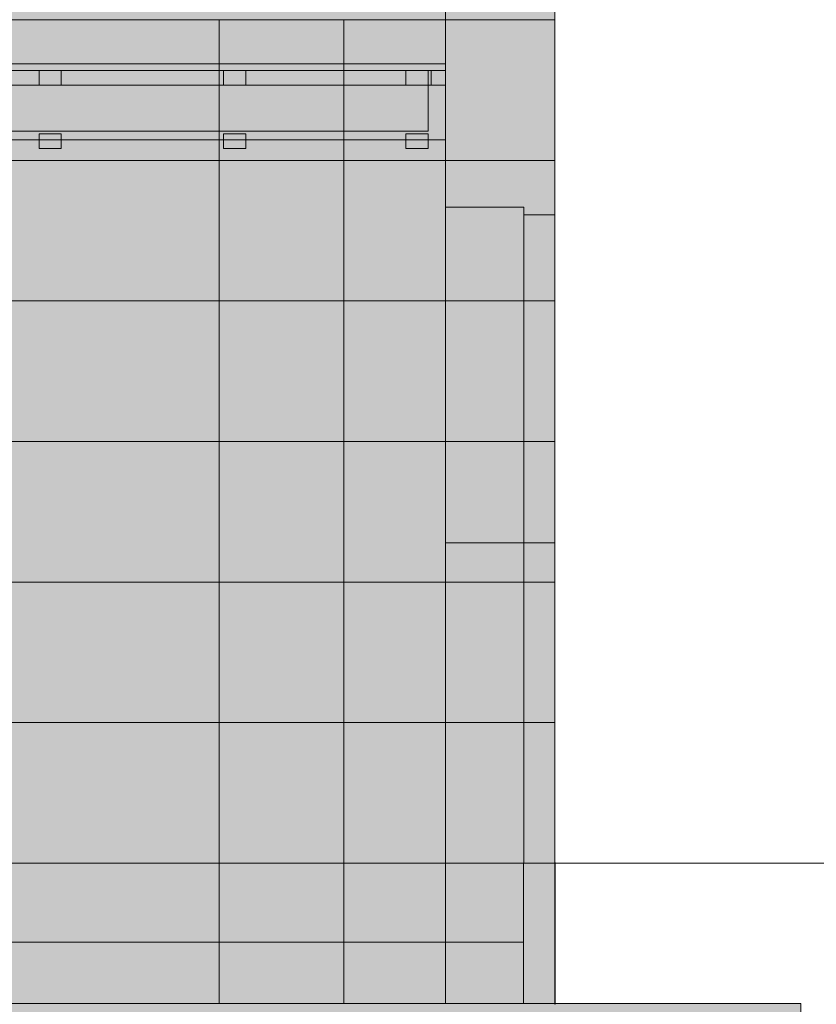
# Model space of a CAD drawing. Header units: millimetres. Extents: x -2175 to 13748, y -4805 to 8231.
# Tile 13 of 16: x 8150 to 10740, y -459 to 2744. Entities that reach past the tile are written whole.
import ezdxf

# ---------------------------------------------------------------- set-up
doc = ezdxf.new("R2010")
doc.units = ezdxf.units.MM
doc.linetypes.add('DASHED', pattern=[1.524, 1.27, -0.254])
for name, color, linetype in [('FILL-BELOW', 7, 'Continuous'), ('FILL-EPS', 7, 'Continuous'), ('FILL-LIGHT', 7, 'Continuous'), ('FILL-TIMBER', 7, 'Continuous'), ('LINE-C_2E8C94', 7, 'Continuous'), ('LINE-C_337880', 7, 'Continuous'), ('LINE-INK', 7, 'Continuous'), ('LINE-STEEL-DASH', 7, 'DASHED'), ('LINE-STEEL_GREY', 7, 'Continuous'), ('LINE-TIMBER_DK', 7, 'Continuous')]:
    doc.layers.add(name, color=color, linetype=linetype)

msp = doc.modelspace()

# ---------------------------------------------------------------- hatches: boundary and pattern name
at = {"layer": 'FILL-BELOW', "true_color": 0x8c8c91}
h = msp.add_hatch(color=252, dxfattribs=at)
h.dxf.hatch_style = 1
h.paths.add_polyline_path([(355.6, 2578), (355.6, 2600), (2755.6, 2600), (5155.6, 2600), (7555.6, 2600), (9534.4, 2600), (9534.4, 2578), (7555.6, 2578), (5155.6, 2578), (2755.6, 2578), (355.6, 2578)])
h = msp.add_hatch(color=252, dxfattribs=at)
h.dxf.hatch_style = 1
h.paths.add_polyline_path([(355.6, 2600), (1555.6, 2600), (2755.6, 2600), (5155.6, 2600), (7555.6, 2600), (8755.6, 2600), (9534.4, 2600), (9534.4, 2578), (7555.6, 2578), (5155.6, 2578), (2755.6, 2578), (1555.6, 2578), (355.6, 2578)])
h = msp.add_hatch(color=252, dxfattribs=at)
h.dxf.hatch_style = 1
h.paths.add_polyline_path([(355.6, 2600), (1555.6, 2600), (3955.6, 2600), (6355.6, 2600), (7555.6, 2600), (8755.6, 2600), (9534.4, 2600), (9534.4, 2578), (8755.6, 2578), (6355.6, 2578), (3955.6, 2578), (1555.6, 2578), (355.6, 2578)])
h = msp.add_hatch(color=252, dxfattribs=at)
h.dxf.hatch_style = 1
h.paths.add_polyline_path([(355.6, 2600), (1555.6, 2600), (2755.6, 2600), (5155.6, 2600), (7555.6, 2600), (8755.6, 2600), (9534.4, 2600), (9534.4, 2578), (7555.6, 2578), (5155.6, 2578), (2755.6, 2578), (1555.6, 2578), (355.6, 2578)])
h = msp.add_hatch(color=252, dxfattribs=at)
h.dxf.hatch_style = 1
h.paths.add_polyline_path([(355.6, 2600), (1555.6, 2600), (3955.6, 2600), (6355.6, 2600), (7555.6, 2600), (8755.6, 2600), (9534.4, 2600), (9534.4, 2578), (8755.6, 2578), (6355.6, 2578), (3955.6, 2578), (1555.6, 2578), (355.6, 2578)])
h = msp.add_hatch(color=252, dxfattribs=at)
h.dxf.hatch_style = 1
h.paths.add_polyline_path([(355.6, 2600), (1555.6, 2600), (2755.6, 2600), (5155.6, 2600), (7555.6, 2600), (8755.6, 2600), (9534.4, 2600), (9534.4, 2578), (7555.6, 2578), (5155.6, 2578), (2755.6, 2578), (1555.6, 2578), (355.6, 2578)])
h = msp.add_hatch(color=252, dxfattribs=at)
h.dxf.hatch_style = 1
h.paths.add_polyline_path([(355.6, 2600), (1555.6, 2600), (3955.6, 2600), (6355.6, 2600), (7555.6, 2600), (8755.6, 2600), (9534.4, 2600), (9534.4, 2578), (8755.6, 2578), (6355.6, 2578), (3955.6, 2578), (1555.6, 2578), (355.6, 2578)])
h = msp.add_hatch(color=252, dxfattribs=at)
h.dxf.hatch_style = 1
h.paths.add_polyline_path([(355.6, 2600), (1555.6, 2600), (2755.6, 2600), (5155.6, 2600), (7555.6, 2600), (8755.6, 2600), (9534.4, 2600), (9534.4, 2578), (7555.6, 2578), (5155.6, 2578), (2755.6, 2578), (1555.6, 2578), (355.6, 2578)])
h = msp.add_hatch(color=252, dxfattribs=at)
h.dxf.hatch_style = 1
h.paths.add_polyline_path([(355.6, 2600), (1555.6, 2600), (3955.6, 2600), (6355.6, 2600), (7555.6, 2600), (8755.6, 2600), (9534.4, 2600), (9534.4, 2578), (8755.6, 2578), (6355.6, 2578), (3955.6, 2578), (1555.6, 2578), (355.6, 2578)])
h = msp.add_hatch(color=252, dxfattribs=at)
h.dxf.hatch_style = 1
h.paths.add_polyline_path([(355.6, 2600), (1555.6, 2600), (2755.6, 2600), (5155.6, 2600), (7555.6, 2600), (8755.6, 2600), (9534.4, 2600), (9534.4, 2578), (7555.6, 2578), (5155.6, 2578), (2755.6, 2578), (1555.6, 2578), (355.6, 2578)])
h = msp.add_hatch(color=252, dxfattribs=at)
h.dxf.hatch_style = 1
h.paths.add_polyline_path([(355.6, 2600), (7555.6, 2600), (9534.4, 2600), (9534.4, 2578), (355.6, 2578)])
h = msp.add_hatch(color=252, dxfattribs=at)
h.dxf.hatch_style = 1
h.paths.add_polyline_path([(5115.5, 2600), (6355.6, 2600), (7555.6, 2600), (8755.6, 2600), (9534.4, 2600), (9534.4, 2578), (8755.6, 2578), (6355.6, 2578), (5155.6, 2578), (5115.5, 2578)])
at = {"layer": 'FILL-EPS', "true_color": 0xccffff}
h = msp.add_hatch(color=7, dxfattribs=at)
h.dxf.hatch_style = 1
h.paths.add_polyline_path([(355.8, 2743.2), (355.8, 5288.2), (4556.6, 8229.6), (5333.4, 8229.6), (9534.1, 5288.2), (9534.1, 2743.2)])
h.paths.add_polyline_path([(5269.5, 3632.6), (5970, 3632.6), (5970, 4699.9), (5269.5, 4699.9)], flags=0)
h = msp.add_hatch(color=7, dxfattribs=at)
h.dxf.hatch_style = 1
h.paths.add_polyline_path([(355.8, 2743.2), (355.8, 5029.2), (365.8, 5029.2), (365.8, 5295.2), (4556.6, 8229.6), (5333.4, 8229.6), (5388.4, 8191.1), (5428.5, 8163), (5429.3, 8162.5), (9487.8, 5320.7), (9524.2, 5295.2), (9524.2, 5029.2), (9534.1, 5029.2), (9534.1, 2743.2)])
h.paths.add_polyline_path([(5244.5, 3632.6), (5995, 3632.6), (5995, 4724.9), (5993.4, 4724.8), (5993.4, 4724.9), (5244.5, 4724.9)], flags=0)
h = msp.add_hatch(color=7, dxfattribs=at)
h.dxf.hatch_style = 1
h.paths.add_polyline_path([(355.8, 2743.2), (355.8, 5029.2), (355.8, 5288.2), (365.8, 5295.2), (4460.5, 8162.3), (4460.7, 8162.5), (4460.7, 8162.5), (4462, 8163.4), (4462, 8163.4), (4556.6, 8229.6), (5333.4, 8229.6), (9524.2, 5295.2), (9534.1, 5288.2), (9534.1, 2743.2)])
h.paths.add_polyline_path([(4907.5, 3632.6), (5658, 3632.6), (5658, 4724.9), (4907.5, 4724.9)], flags=0)
h = msp.add_hatch(color=7, dxfattribs=at)
h.dxf.hatch_style = 1
h.paths.add_polyline_path([(355.8, 2743.2), (355.8, 5288.2), (4556.6, 8229.6), (5333.4, 8229.6), (9534.1, 5288.2), (9534.1, 2743.2)])
h.paths.add_polyline_path([(4932.5, 3632.6), (5633, 3632.6), (5633, 4699.9), (4932.5, 4699.9)], flags=0)
h = msp.add_hatch(color=7, dxfattribs=at)
h.dxf.hatch_style = 1
h.paths.add_polyline_path([(9534.1, 2743.2), (9534.1, 5288.2), (9890, 5039), (9890, 2743.2)])
h = msp.add_hatch(color=7, dxfattribs=at)
h.dxf.hatch_style = 1
h.paths.add_polyline_path([(9534.1, 2743.2), (9534.1, 5029.2), (9534.1, 5288.2), (9712.9, 5163), (9890, 5039), (9890, 5029.2), (9890.1, 5029.5), (9890, 5029.2), (9890, 5029.2), (9890, 2743.2)])
h = msp.add_hatch(color=7, dxfattribs=at)
h.dxf.hatch_style = 1
h.paths.add_polyline_path([(9534.1, 2743.2), (9534.1, 5288.2), (9890, 5039), (9890, 2743.2)])
h = msp.add_hatch(color=7, dxfattribs=at)
h.dxf.hatch_style = 1
h.paths.add_polyline_path([(9534.4, 5029.2), (9890, 5029.2), (9890, 2743.2), (9534.4, 2743.2), (9534.1, 2743.2), (9534.1, 4214.1), (9534.1, 4214.5), (9534.1, 4214.5), (9534.1, 5029.2)])
h = msp.add_hatch(color=7, dxfattribs=at)
h.dxf.hatch_style = 1
h.paths.add_polyline_path([(9534.4, 2743.2), (9534.4, 5029.2), (9890, 5029.2), (9890, 2743.2)])
h = msp.add_hatch(color=7, dxfattribs=at)
h.dxf.hatch_style = 1
h.paths.add_polyline_path([(9534.4, 5029.2), (9890, 5029.2), (9890, 2743.2), (9534.4, 2743.2)])
h = msp.add_hatch(color=7, dxfattribs=at)
h.dxf.hatch_style = 1
h.paths.add_polyline_path([(355.8, 0), (355.8, 2743.2), (9534.1, 2743.2), (9534.1, 0)])
h = msp.add_hatch(color=7, dxfattribs=at)
h.dxf.hatch_style = 1
h.paths.add_polyline_path([(355.8, 2743.2), (9534.1, 2743.2), (9534.1, 0), (355.8, 0)])
h = msp.add_hatch(color=7, dxfattribs=at)
h.dxf.hatch_style = 1
h.paths.add_polyline_path([(355.8, 0), (355.8, 2743.2), (9534.1, 2743.2), (9534.1, 0)])
h = msp.add_hatch(color=7, dxfattribs=at)
h.dxf.hatch_style = 1
h.paths.add_polyline_path([(355.8, 2743.2), (9534.1, 2743.2), (9534.1, 0), (355.8, 0)])
h = msp.add_hatch(color=7, dxfattribs=at)
h.dxf.hatch_style = 1
h.paths.add_polyline_path([(9533.9, 2741.6), (9534.1, 2743.2), (9533.9, 2741.6)])
h = msp.add_hatch(color=7, dxfattribs=at)
h.dxf.hatch_style = 1
h.paths.add_polyline_path([(9533.9, 2741.6), (9534.1, 2743.2), (9533.9, 2741.6)])
h = msp.add_hatch(color=7, dxfattribs=at)
h.dxf.hatch_style = 1
h.paths.add_polyline_path([(9534.2, 2744.8), (9534.4, 2743.2), (9890, 2743.2), (9890, 0), (9534.4, 0), (9534.1, 0), (9534.1, 2743.2), (9534.1, 2743.2), (9534.1, 2743.2), (9534.1, 2744.8)])
h = msp.add_hatch(color=7, dxfattribs=at)
h.dxf.hatch_style = 1
h.paths.add_polyline_path([(9534.1, 0), (9534.1, 2743.2), (9890, 2743.2), (9890, 0)])
h = msp.add_hatch(color=7, dxfattribs=at)
h.dxf.hatch_style = 1
h.paths.add_polyline_path([(9534.2, -1.6), (9534.1, -1.6), (9534.1, 2743.2), (9534.4, 2743.2), (9890, 2743.2), (9890, 0), (9534.4, 0), (9534.2, -1.6)])
h = msp.add_hatch(color=7, dxfattribs=at)
h.dxf.hatch_style = 1
h.paths.add_polyline_path([(9534.1, 2743.2), (9890, 2743.2), (9890, 0), (9534.1, 0)])
h = msp.add_hatch(color=7, dxfattribs=at)
h.dxf.hatch_style = 1
h.paths.add_polyline_path([(9534.1, 2743.2), (9535.7, 2742.9), (9535.7, 2742.8)])
h = msp.add_hatch(color=7, dxfattribs=at)
h.dxf.hatch_style = 1
h.paths.add_polyline_path([(9534.1, 2743.2), (9535.7, 2742.9), (9535.7, 2742.8)])
h = msp.add_hatch(color=7, dxfattribs=at)
h.dxf.hatch_style = 1
h.paths.add_polyline_path([(9534.4, 0), (9534.4, 2743.2), (9890, 2743.2), (9890, 0)])
h = msp.add_hatch(color=7, dxfattribs=at)
h.dxf.hatch_style = 1
h.paths.add_polyline_path([(9534.4, 2743.2), (9890, 2743.2), (9890, 0), (9534.4, 0)])
h = msp.add_hatch(color=7, dxfattribs=at)
h.dxf.hatch_style = 1
h.paths.add_polyline_path([(9890, 2743.2), (9890.2, 2741.6), (9890.2, 2741.6)])
h = msp.add_hatch(color=7, dxfattribs=at)
h.dxf.hatch_style = 1
h.paths.add_polyline_path([(9534.4, 2134.1), (9789.5, 2134.1), (9789.5, 0), (9534.4, 0)])
h = msp.add_hatch(color=7, dxfattribs=at)
h.dxf.hatch_style = 1
h.paths.add_polyline_path([(9534.4, 0), (9534.4, 2134.1), (9789.5, 2134.1), (9789.5, 0)])
h = msp.add_hatch(color=7, dxfattribs=at)
h.dxf.hatch_style = 1
h.paths.add_polyline_path([(9534.4, 2134.1), (9789.5, 2134.1), (9789.5, 1041.8), (9534.4, 1041.8)])
h = msp.add_hatch(color=7, dxfattribs=at)
h.dxf.hatch_style = 1
h.paths.add_polyline_path([(9534.4, 1041.8), (9534.4, 2134.1), (9789.5, 2134.1), (9789.5, 1041.8)])
h = msp.add_hatch(color=7, dxfattribs=at)
h.dxf.hatch_style = 1
h.paths.add_polyline_path([(9789.5, 2109.1), (9890, 2109.1), (9890, 0), (9789.5, 0)])
h = msp.add_hatch(color=7, dxfattribs=at)
h.dxf.hatch_style = 1
h.paths.add_polyline_path([(9789.5, 0), (9789.5, 2109.1), (9890, 2109.1), (9890, 0)])
h = msp.add_hatch(color=7, dxfattribs=at)
h.dxf.hatch_style = 1
h.paths.add_polyline_path([(9789.5, 2109.1), (9890, 2109.1), (9890, 1041.8), (9789.5, 1041.8)])
h = msp.add_hatch(color=7, dxfattribs=at)
h.dxf.hatch_style = 1
h.paths.add_polyline_path([(9789.5, 1041.8), (9789.5, 2109.1), (9890, 2109.1), (9890, 1041.8)])
h = msp.add_hatch(color=7, dxfattribs=at)
h.dxf.hatch_style = 1
h.paths.add_polyline_path([(355.8, -457.2), (355.8, 0), (9534.1, 0), (9534.1, -457.2)])
h = msp.add_hatch(color=7, dxfattribs=at)
h.dxf.hatch_style = 1
h.paths.add_polyline_path([(355.8, 0), (457.4, 0), (9534.1, 0), (9534.1, -457.2), (457.4, -457.2), (355.8, -457.2)])
h = msp.add_hatch(color=7, dxfattribs=at)
h.dxf.hatch_style = 1
h.paths.add_polyline_path([(355.8, -457.2), (355.8, 0), (457.4, 0), (457.5, 0), (9534.1, 0), (9534.1, -457.2), (457.4, -457.2)])
h = msp.add_hatch(color=7, dxfattribs=at)
h.dxf.hatch_style = 1
h.paths.add_polyline_path([(355.8, 0), (9534.1, 0), (9534.1, -457.2), (355.8, -457.2)])
h = msp.add_hatch(color=7, dxfattribs=at)
h.dxf.hatch_style = 1
h.paths.add_polyline_path([(9534.1, -457.2), (9534.1, 0), (9890, 0), (9890, -457.2)])
h = msp.add_hatch(color=7, dxfattribs=at)
h.dxf.hatch_style = 1
h.paths.add_polyline_path([(9534.1, 0), (9788.4, 0), (9788.4, -457.2), (9534.1, -457.2)])
h = msp.add_hatch(color=7, dxfattribs=at)
h.dxf.hatch_style = 1
h.paths.add_polyline_path([(9534.1, -457.2), (9534.1, 0), (9788.4, 0), (9788.4, -457.2)])
h = msp.add_hatch(color=7, dxfattribs=at)
h.dxf.hatch_style = 1
h.paths.add_polyline_path([(9534.1, 0), (9890, 0), (9890, -457.2), (9534.1, -457.2)])
h = msp.add_hatch(color=7, dxfattribs=at)
h.dxf.hatch_style = 1
h.paths.add_polyline_path([(9788.4, 0), (9890, 0), (9890, -457.2), (9788.4, -457.2)])
h = msp.add_hatch(color=7, dxfattribs=at)
h.dxf.hatch_style = 1
h.paths.add_polyline_path([(9788.4, -457.2), (9788.4, 0), (9890, 0), (9890, -457.2)])
h = msp.add_hatch(color=7, dxfattribs=at)
h.dxf.hatch_style = 1
h.paths.add_polyline_path([(9788.4, 0), (9890, 0), (9890, -457.2), (9788.4, -457.2)])
h = msp.add_hatch(color=7, dxfattribs=at)
h.dxf.hatch_style = 1
h.paths.add_polyline_path([(9788.4, -457.2), (9788.4, 0), (9890, 0), (9890, -457.2)])
at = {"layer": 'FILL-EPS', "true_color": 0xc0f0f0}
h = msp.add_hatch(color=254, dxfattribs=at)
h.dxf.hatch_style = 1
h.paths.add_polyline_path([(9890, 0), (9890, 0), (9890, 1.6), (9890.5, 1.6), (9890.6, 1.6), (9890.9, 1.6), (9890.9, -457.2), (9890.9, -457.2), (9890.9, -458.8), (9890.4, -458.8), (9890.1, -458.8), (9890, -458.8), (9890, -457.6), (9890, -457.3), (9890, 0)])
at = {"layer": 'FILL-LIGHT', "true_color": 0xdbdbde}
h = msp.add_hatch(color=254, dxfattribs=at)
h.dxf.hatch_style = 1
h.paths.add_polyline_path([(101.6, -257.2), (101.6, 0), (9788.4, 0), (9788.4, -257.2)])
h = msp.add_hatch(color=254, dxfattribs=at)
h.dxf.hatch_style = 1
h.paths.add_polyline_path([(101.6, 0), (9788.4, 0), (9788.4, -257.2), (101.6, -257.2)])
h = msp.add_hatch(color=254, dxfattribs=at)
h.dxf.hatch_style = 1
h.paths.add_polyline_path([(-800, -607.2), (-800, -457.2), (10690, -457.2), (10690, -607.2)])
h = msp.add_hatch(color=254, dxfattribs=at)
h.dxf.hatch_style = 1
h.paths.add_polyline_path([(-800, -457.2), (10690, -457.2), (10690, -607.2), (-800, -607.2)])
at = {"layer": 'FILL-TIMBER', "true_color": 0xedd6a8}
h = msp.add_hatch(color=41, dxfattribs=at)
h.dxf.hatch_style = 1
h.paths.add_polyline_path([(355.6, 2353), (355.6, 2578), (402.6, 2578), (402.6, 2531), (9487.4, 2531), (9487.4, 2578), (9534.4, 2578), (9534.4, 2531), (9534.4, 2428), (9534.4, 2353)])
h = msp.add_hatch(color=41, dxfattribs=at)
h.dxf.hatch_style = 1
h.paths.add_polyline_path([(5115.5, 2531), (9487.4, 2531), (9487.4, 2578), (9534.4, 2578), (9534.4, 2353), (5115.5, 2353)])
h = msp.add_hatch(color=41, dxfattribs=at)
h.dxf.hatch_style = 1
h.paths.add_polyline_path([(8212.6, 2531), (8212.6, 2578), (8284.6, 2578), (8284.6, 2531)])
h = msp.add_hatch(color=41, dxfattribs=at)
h.dxf.hatch_style = 1
h.paths.add_polyline_path([(8212.6, 2578), (8284.6, 2578), (8284.6, 2531), (8212.6, 2531)])
h = msp.add_hatch(color=41, dxfattribs=at)
h.dxf.hatch_style = 1
h.paths.add_polyline_path([(8812.6, 2531), (8812.6, 2578), (8884.6, 2578), (8884.6, 2531)])
h = msp.add_hatch(color=41, dxfattribs=at)
h.dxf.hatch_style = 1
h.paths.add_polyline_path([(8812.6, 2578), (8884.6, 2578), (8884.6, 2531), (8812.6, 2531)])
h = msp.add_hatch(color=41, dxfattribs=at)
h.dxf.hatch_style = 1
h.paths.add_polyline_path([(9405.4, 2531), (9405.4, 2578), (9477.4, 2578), (9477.4, 2531)])
h = msp.add_hatch(color=41, dxfattribs=at)
h.dxf.hatch_style = 1
h.paths.add_polyline_path([(9405.4, 2578), (9477.4, 2578), (9477.4, 2531), (9405.4, 2531)])
h = msp.add_hatch(color=41, dxfattribs=at)
h.dxf.hatch_style = 1
h.paths.add_polyline_path([(355.6, 2531), (9534.4, 2531), (9534.4, 2353), (355.6, 2353)])
h = msp.add_hatch(color=41, dxfattribs=at)
h.dxf.hatch_style = 1
h.paths.add_polyline_path([(5115.5, 2353), (5115.5, 2531), (9534.4, 2531), (9534.4, 2353)])
h = msp.add_hatch(color=41, dxfattribs=at)
h.dxf.hatch_style = 1
h.paths.add_polyline_path([(6412.6, 2381), (6412.6, 2531), (9477.4, 2531), (9477.4, 2381)])
h = msp.add_hatch(color=41, dxfattribs=at)
h.dxf.hatch_style = 1
h.paths.add_polyline_path([(6412.6, 2531), (9477.4, 2531), (9477.4, 2381), (6412.6, 2381)])
h = msp.add_hatch(color=41, dxfattribs=at)
h.dxf.hatch_style = 1
h.paths.add_polyline_path([(8212.6, 2325), (8212.6, 2372), (8284.6, 2372), (8284.6, 2325)])
h = msp.add_hatch(color=41, dxfattribs=at)
h.dxf.hatch_style = 1
h.paths.add_polyline_path([(8212.6, 2372), (8284.6, 2372), (8284.6, 2325), (8212.6, 2325)])
h = msp.add_hatch(color=41, dxfattribs=at)
h.dxf.hatch_style = 1
h.paths.add_polyline_path([(8812.6, 2325), (8812.6, 2372), (8884.6, 2372), (8884.6, 2325)])
h = msp.add_hatch(color=41, dxfattribs=at)
h.dxf.hatch_style = 1
h.paths.add_polyline_path([(8812.6, 2372), (8884.6, 2372), (8884.6, 2325), (8812.6, 2325)])
h = msp.add_hatch(color=41, dxfattribs=at)
h.dxf.hatch_style = 1
h.paths.add_polyline_path([(9405.4, 2325), (9405.4, 2372), (9477.4, 2372), (9477.4, 2325)])
h = msp.add_hatch(color=41, dxfattribs=at)
h.dxf.hatch_style = 1
h.paths.add_polyline_path([(9405.4, 2372), (9477.4, 2372), (9477.4, 2325), (9405.4, 2325)])

# ---------------------------------------------------------------- linework, layer by layer
at = {"layer": 'LINE-C_2E8C94', "lineweight": 5}
for points in [[(355.8, 2743.2), (355.8, 5288.2), (4556.6, 8229.6), (5333.4, 8229.6), (5333.4, 8229.6), (5333.4, 8229.6), (9534.1, 5288.2), (9534.1, 5288.2), (9534.1, 2743.2), (9534.1, 2743.2)], [(355.8, 2743.2), (355.8, 5029.2), (365.8, 5029.2), (365.8, 5295.2), (4556.6, 8229.6), (4556.6, 8229.6), (4556.6, 8229.6), (5333.4, 8229.6), (5333.4, 8229.6), (5388.4, 8191.1), (5428.5, 8163), (5429.3, 8162.5), (9487.8, 5320.7), (9524.2, 5295.2), (9524.2, 5029.2), (9534.1, 5029.2), (9534.1, 2743.2), (9534.1, 2743.2)], [(355.8, 2743.2), (355.8, 5029.2), (355.8, 5029.2), (355.8, 5288.2), (365.8, 5295.2), (365.8, 5295.2), (4460.5, 8162.3), (4460.7, 8162.5), (4460.7, 8162.5), (4462, 8163.4), (4462, 8163.4), (4556.6, 8229.6), (5333.4, 8229.6), (5333.4, 8229.6), (5333.4, 8229.6), (5333.4, 8229.6), (9524.2, 5295.2), (9524.2, 5295.2), (9524.2, 5295.2), (9534.1, 5288.2), (9534.1, 5288.2), (9534.1, 2743.2), (9534.1, 2743.2)], [(355.8, 2743.2), (355.8, 5288.2), (4556.6, 8229.6), (4556.6, 8229.6), (4556.6, 8229.6), (4556.6, 8229.6), (4556.6, 8229.6), (5333.4, 8229.6), (5333.4, 8229.6), (5333.4, 8229.6), (5333.4, 8229.6), (9534.1, 5288.2), (9534.1, 5288.2), (9534.1, 5288.2), (9534.1, 2743.2), (9534.1, 2743.2), (9534.1, 2743.2), (355.8, 2743.2)], [(9534.1, 2743.2), (9534.1, 5288.2), (9890, 5039), (9890, 2743.2)], [(9534.1, 2743.2), (9534.1, 5029.2), (9534.1, 5288.2), (9712.9, 5163), (9712.9, 5163), (9712.9, 5163), (9890, 5039), (9890, 5029.2), (9890.1, 5029.5), (9890, 5029.2), (9890, 5029.2), (9890, 2743.2), (9890, 2743.2)], [(9534.1, 2743.2), (9534.1, 5288.2), (9890, 5039), (9890, 2743.2)], [(9534.4, 5029.2), (9890, 5029.2), (9890, 2743.2), (9534.4, 2743.2), (9534.1, 2743.2), (9534.1, 4214.1), (9534.1, 4214.5), (9534.1, 4214.5), (9534.1, 5029.2)], [(9534.4, 2743.2), (9534.4, 2743.2), (9534.4, 5029.2), (9890, 5029.2), (9890, 5029.2), (9890, 2743.2)], [(9534.4, 5029.2), (9890, 5029.2), (9890, 2743.2), (9890, 2743.2), (9534.4, 2743.2), (9534.4, 5029.2)], [(355.8, 2743.2), (355.8, 2743.2), (355.8, 2743.2), (9534.1, 2743.2), (9534.1, 0), (355.8, 0), (355.8, 2743.2)], [(355.8, 2743.2), (355.8, 2743.2), (355.8, 2743.2), (9534.1, 2743.2), (9534.1, 0), (355.8, 0), (355.8, 2743.2)], [(355.8, 0), (355.8, 0), (355.8, 2743.2), (9534.1, 2743.2), (9534.1, 0)], [(355.8, 0), (355.8, 0), (355.8, 2743.2), (9534.1, 2743.2), (9534.1, 0)], [(9533.9, 2741.6), (9534.1, 2743.2), (9533.9, 2741.6)], [(9533.9, 2741.6), (9534.1, 2743.2), (9533.9, 2741.6)], [(9534.2, 2744.8), (9534.4, 2743.2), (9890, 2743.2), (9890, 0), (9890, 0), (9890, 0), (9534.4, 0), (9534.4, 0), (9534.4, 0), (9534.1, 0), (9534.1, 2743.2), (9534.1, 2743.2), (9534.1, 2743.2), (9534.1, 2744.8), (9534.2, 2744.8)], [(9534.1, 0), (9534.1, 0), (9534.1, 0), (9534.1, 2743.2), (9890, 2743.2), (9890, 2743.2), (9890, 2743.2), (9890, 2743.2), (9890, 0), (9534.1, 0)], [(9534.1, 2743.2), (9535.7, 2742.9), (9535.7, 2742.8), (9534.1, 2743.2)], [(9534.2, -1.6), (9534.1, -1.6), (9534.1, 2743.2), (9534.4, 2743.2), (9534.4, 2743.2), (9890, 2743.2), (9890, 2743.2), (9890, 0), (9534.4, 0), (9534.2, -1.6), (9534.2, -1.6)], [(9534.1, 2743.2), (9534.1, 2743.2), (9534.1, 2743.2), (9534.1, 2743.2), (9890, 2743.2), (9890, 0), (9890, 0), (9890, 0), (9890, 0), (9534.1, 0)], [(9534.1, 2743.2), (9535.7, 2742.9), (9535.7, 2742.8)], [(9534.4, 0), (9534.4, 0), (9534.4, 2743.2), (9890, 2743.2), (9890, 2743.2), (9890, 0)], [(9534.4, 2743.2), (9890, 2743.2), (9890, 0), (9890, 0), (9534.4, 0), (9534.4, 2743.2)], [(9890, 2743.2), (9890.2, 2741.6), (9890.2, 2741.6)], [(9534.4, 2134.1), (9789.5, 2134.1), (9789.5, 0), (9789.5, 0), (9534.4, 0), (9534.4, 2134.1)], [(9534.4, 0), (9534.4, 0), (9534.4, 2134.1), (9789.5, 2134.1), (9789.5, 2134.1), (9789.5, 0)], [(9534.4, 2134.1), (9789.5, 2134.1), (9789.5, 1041.8), (9789.5, 1041.8), (9534.4, 1041.8), (9534.4, 2134.1)], [(9534.4, 1041.8), (9534.4, 1041.8), (9534.4, 2134.1), (9789.5, 2134.1), (9789.5, 2134.1), (9789.5, 1041.8)], [(9789.5, 2109.1), (9789.5, 2109.1), (9789.5, 2109.1), (9890, 2109.1), (9890, 0), (9890, 0), (9890, 0), (9890, 0), (9789.5, 0)], [(9789.5, 0), (9789.5, 0), (9789.5, 0), (9789.5, 2109.1), (9890, 2109.1), (9890, 2109.1), (9890, 2109.1), (9890, 0), (9789.5, 0)], [(9789.5, 2109.1), (9890, 2109.1), (9890, 1041.8), (9890, 1041.8), (9789.5, 1041.8), (9789.5, 2109.1)], [(9789.5, 1041.8), (9789.5, 1041.8), (9789.5, 2109.1), (9890, 2109.1), (9890, 2109.1), (9890, 1041.8)], [(355.8, -457.2), (355.8, 0), (9534.1, 0), (9534.1, -457.2)], [(355.8, 0), (355.8, 0), (355.8, 0), (355.8, 0), (457.4, 0), (9534.1, 0), (9534.1, -457.2), (9534.1, -457.2), (9534.1, -457.2), (9534.1, -457.2), (457.4, -457.2), (457.4, -457.2), (457.4, -457.2), (355.8, -457.2)], [(355.8, -457.2), (355.8, -457.2), (355.8, 0), (457.4, 0), (457.4, 0), (457.5, 0), (457.5, 0), (9534.1, 0), (9534.1, 0), (9534.1, 0), (9534.1, -457.2), (457.4, -457.2), (457.4, -457.2)], [(355.8, 0), (9534.1, 0), (9534.1, -457.2), (9534.1, -457.2), (9534.1, -457.2), (355.8, -457.2), (355.8, 0)], [(9534.1, -457.2), (9534.1, -457.2), (9534.1, -457.2), (9534.1, 0), (9890, 0), (9890, 0), (9890, 0), (9890, 0), (9890, -457.2), (9534.1, -457.2)], [(9534.1, 0), (9788.4, 0), (9788.4, -457.2), (9534.1, -457.2)], [(9534.1, -457.2), (9534.1, 0), (9788.4, 0), (9788.4, -457.2)], [(9534.1, 0), (9534.1, 0), (9890, 0), (9890, -457.2), (9890, -457.2), (9534.1, -457.2), (9534.1, 0)], [(9788.4, 0), (9890, 0), (9890, -457.2), (9788.4, -457.2), (9788.4, 0)], [(9788.4, -457.2), (9788.4, 0), (9890, 0), (9890, 0), (9890, -457.2)], [(9788.4, 0), (9890, 0), (9890, -457.2), (9788.4, -457.2), (9788.4, 0)], [(9788.4, -457.2), (9788.4, 0), (9890, 0), (9890, -457.2)], [(9890, 0), (9890, 0), (9890, 1.6), (9890.5, 1.6), (9890.6, 1.6), (9890.9, 1.6), (9890.9, -457.2), (9890.9, -457.2), (9890.9, -458.8), (9890.4, -458.8), (9890.1, -458.8), (9890, -458.8), (9890, -457.6), (9890, -457.3), (9890, 0)]]:
    msp.add_lwpolyline(points, close=True, dxfattribs=at)
at = {"layer": 'LINE-C_337880', "lineweight": 5}
for p, q in [((8797.8, 2286), (8797.8, 2742.2)), ((8797.8, 2286), (8797.8, 2742.2)), ((9204.2, 2286), (9204.2, 2742.2)), ((9204.2, 2286), (9204.2, 2742.2)), ((6765.8, 2286), (8797.8, 2286)), ((6765.8, 2286), (8797.8, 2286)), ((6765.8, 2286), (8797.8, 2286)), ((6765.8, 2286), (8797.8, 2286)), ((8797.8, 2286), (9204.2, 2286)), ((8797.8, 2286), (9204.2, 2286)), ((8797.8, 1828.8), (8797.8, 2286)), ((8797.8, 2286), (9204.2, 2286)), ((8797.8, 1828.8), (8797.8, 2286)), ((8797.8, 2286), (9204.2, 2286)), ((9204.2, 1828.8), (9204.2, 2286)), ((9204.2, 2286), (9533.1, 2286)), ((9204.2, 1828.8), (9204.2, 2286)), ((9204.2, 2286), (9533.1, 2286)), ((9204.2, 2286), (9533.1, 2286)), ((9204.2, 2286), (9533.1, 2286)), ((9535.2, 2286), (9889, 2286)), ((9535.2, 2286), (9889, 2286)), ((9535.2, 2286), (9889, 2286)), ((9535.2, 2286), (9889, 2286)), ((9535.4, 2286), (9889, 2286)), ((9535.4, 2286), (9889, 2286)), ((6765.8, 1828.8), (8797.8, 1828.8)), ((6765.8, 1828.8), (8797.8, 1828.8)), ((6765.8, 1828.8), (8797.8, 1828.8)), ((6765.8, 1828.8), (8797.8, 1828.8)), ((8797.8, 1371.6), (8797.8, 1828.8)), ((8797.8, 1828.8), (9204.2, 1828.8)), ((8797.8, 1371.6), (8797.8, 1828.8)), ((8797.8, 1828.8), (9204.2, 1828.8)), ((8797.8, 1828.8), (9204.2, 1828.8)), ((8797.8, 1828.8), (9204.2, 1828.8)), ((9204.2, 1828.8), (9533.1, 1828.8)), ((9204.2, 1828.8), (9533.1, 1828.8)), ((9204.2, 1371.6), (9204.2, 1828.8)), ((9204.2, 1828.8), (9533.1, 1828.8)), ((9204.2, 1371.6), (9204.2, 1828.8)), ((9204.2, 1828.8), (9533.1, 1828.8)), ((9535.2, 1828.8), (9889, 1828.8)), ((9535.2, 1828.8), (9889, 1828.8)), ((9535.2, 1828.8), (9889, 1828.8)), ((9535.2, 1828.8), (9889, 1828.8)), ((9535.4, 1828.8), (9889, 1828.8)), ((9535.4, 1828.8), (9788.5, 1828.8)), ((9535.4, 1828.8), (9788.5, 1828.8)), ((9535.4, 1828.8), (9788.5, 1828.8)), ((9535.4, 1828.8), (9788.5, 1828.8)), ((9535.4, 1828.8), (9889, 1828.8)), ((9790.5, 1828.8), (9889, 1828.8)), ((9790.5, 1828.8), (9889, 1828.8)), ((9790.5, 1828.8), (9889, 1828.8)), ((9790.5, 1828.8), (9889, 1828.8)), ((6765.8, 1371.6), (8797.8, 1371.6)), ((6765.8, 1371.6), (8797.8, 1371.6)), ((6765.8, 1371.6), (8797.8, 1371.6)), ((6765.8, 1371.6), (8797.8, 1371.6)), ((8797.8, 1371.6), (9204.2, 1371.6)), ((8797.8, 1371.6), (9204.2, 1371.6)), ((8797.8, 914.4), (8797.8, 1371.6)), ((8797.8, 1371.6), (9204.2, 1371.6)), ((8797.8, 914.4), (8797.8, 1371.6)), ((8797.8, 1371.6), (9204.2, 1371.6)), ((9204.2, 914.4), (9204.2, 1371.6)), ((9204.2, 1371.6), (9533.1, 1371.6)), ((9204.2, 914.4), (9204.2, 1371.6)), ((9204.2, 1371.6), (9533.1, 1371.6)), ((9204.2, 1371.6), (9533.1, 1371.6)), ((9204.2, 1371.6), (9533.1, 1371.6)), ((9535.2, 1371.6), (9889, 1371.6)), ((9535.2, 1371.6), (9889, 1371.6)), ((9535.2, 1371.6), (9889, 1371.6)), ((9535.2, 1371.6), (9889, 1371.6)), ((9535.4, 1371.6), (9889, 1371.6)), ((9535.4, 1371.6), (9788.5, 1371.6)), ((9535.4, 1371.6), (9788.5, 1371.6)), ((9535.4, 1371.6), (9788.5, 1371.6)), ((9535.4, 1371.6), (9788.5, 1371.6)), ((9535.4, 1371.6), (9889, 1371.6)), ((9790.5, 1371.6), (9889, 1371.6)), ((9790.5, 1371.6), (9889, 1371.6)), ((9790.5, 1371.6), (9889, 1371.6)), ((9790.5, 1371.6), (9889, 1371.6)), ((6765.8, 914.4), (8797.8, 914.4)), ((6765.8, 914.4), (8797.8, 914.4)), ((6765.8, 914.4), (8797.8, 914.4)), ((6765.8, 914.4), (8797.8, 914.4)), ((8797.8, 457.2), (8797.8, 914.4)), ((8797.8, 914.4), (9204.2, 914.4)), ((8797.8, 457.2), (8797.8, 914.4)), ((8797.8, 914.4), (9204.2, 914.4)), ((8797.8, 914.4), (9204.2, 914.4)), ((8797.8, 914.4), (9204.2, 914.4)), ((9204.2, 914.4), (9533.1, 914.4)), ((9204.2, 914.4), (9533.1, 914.4)), ((9204.2, 457.2), (9204.2, 914.4)), ((9204.2, 914.4), (9533.1, 914.4)), ((9204.2, 457.2), (9204.2, 914.4)), ((9204.2, 914.4), (9533.1, 914.4)), ((9535.2, 914.4), (9889, 914.4)), ((9535.2, 914.4), (9889, 914.4)), ((9535.2, 914.4), (9889, 914.4)), ((9535.2, 914.4), (9889, 914.4)), ((9535.4, 914.4), (9889, 914.4)), ((9535.4, 914.4), (9788.5, 914.4)), ((9535.4, 914.4), (9788.5, 914.4)), ((9535.4, 914.4), (9889, 914.4)), ((9790.5, 914.4), (9889, 914.4)), ((9790.5, 914.4), (9889, 914.4)), ((6765.8, 457.2), (8797.8, 457.2)), ((6765.8, 457.2), (8797.8, 457.2)), ((6765.8, 457.2), (8797.8, 457.2)), ((6765.8, 457.2), (8797.8, 457.2)), ((8797.8, 457.2), (9204.2, 457.2)), ((8797.8, 457.2), (9204.2, 457.2)), ((8797.8, 1), (8797.8, 457.2)), ((8797.8, 457.2), (9204.2, 457.2)), ((8797.8, 1), (8797.8, 457.2)), ((8797.8, 457.2), (9204.2, 457.2)), ((9204.2, 1), (9204.2, 457.2)), ((9204.2, 457.2), (9533.1, 457.2)), ((9204.2, 1), (9204.2, 457.2)), ((9204.2, 457.2), (9533.1, 457.2)), ((9204.2, 457.2), (9533.1, 457.2)), ((9204.2, 457.2), (9533.1, 457.2)), ((9535.2, 457.2), (9889, 457.2)), ((9535.2, 457.2), (9889, 457.2)), ((9535.2, 457.2), (9889, 457.2)), ((9535.2, 457.2), (9889, 457.2)), ((9535.4, 457.2), (9889, 457.2)), ((9535.4, 457.2), (9788.5, 457.2)), ((9535.4, 457.2), (9788.5, 457.2)), ((9535.4, 457.2), (9889, 457.2)), ((9790.5, 457.2), (9889, 457.2)), ((9790.5, 457.2), (9889, 457.2)), ((8797.8, -456.2), (8797.8, -1)), ((8797.8, -456.2), (8797.8, -1)), ((9204.2, -456.2), (9204.2, -1)), ((9204.2, -456.2), (9204.2, -1))]:
    msp.add_line(p, q, dxfattribs=at)
at = {"layer": 'LINE-INK', "lineweight": 5}
for points in [[(355.6, 2578), (355.6, 2578), (355.6, 2600), (2755.6, 2600), (2755.6, 2600), (5155.6, 2600), (5155.6, 2600), (7555.6, 2600), (7555.6, 2600), (9534.4, 2600), (9534.4, 2600), (9534.4, 2578), (7555.6, 2578), (7555.6, 2578), (5155.6, 2578), (5155.6, 2578), (2755.6, 2578), (2755.6, 2578), (355.6, 2578), (355.6, 2578)], [(355.6, 2600), (1555.6, 2600), (2755.6, 2600), (5155.6, 2600), (7555.6, 2600), (8755.6, 2600), (9534.4, 2600), (9534.4, 2578), (7555.6, 2578), (5155.6, 2578), (2755.6, 2578), (1555.6, 2578), (355.6, 2578)], [(355.6, 2600), (1555.6, 2600), (3955.6, 2600), (6355.6, 2600), (7555.6, 2600), (8755.6, 2600), (9534.4, 2600), (9534.4, 2578), (8755.6, 2578), (6355.6, 2578), (3955.6, 2578), (1555.6, 2578), (355.6, 2578)], [(355.6, 2600), (1555.6, 2600), (2755.6, 2600), (5155.6, 2600), (7555.6, 2600), (8755.6, 2600), (9534.4, 2600), (9534.4, 2578), (7555.6, 2578), (5155.6, 2578), (2755.6, 2578), (1555.6, 2578), (355.6, 2578)], [(355.6, 2600), (1555.6, 2600), (3955.6, 2600), (6355.6, 2600), (7555.6, 2600), (8755.6, 2600), (9534.4, 2600), (9534.4, 2578), (8755.6, 2578), (6355.6, 2578), (3955.6, 2578), (1555.6, 2578), (355.6, 2578)], [(355.6, 2600), (1555.6, 2600), (2755.6, 2600), (5155.6, 2600), (7555.6, 2600), (8755.6, 2600), (9534.4, 2600), (9534.4, 2578), (7555.6, 2578), (5155.6, 2578), (2755.6, 2578), (1555.6, 2578), (355.6, 2578)], [(355.6, 2600), (1555.6, 2600), (3955.6, 2600), (6355.6, 2600), (7555.6, 2600), (8755.6, 2600), (9534.4, 2600), (9534.4, 2578), (8755.6, 2578), (6355.6, 2578), (3955.6, 2578), (1555.6, 2578), (355.6, 2578)], [(355.6, 2600), (1555.6, 2600), (2755.6, 2600), (5155.6, 2600), (7555.6, 2600), (8755.6, 2600), (9534.4, 2600), (9534.4, 2578), (7555.6, 2578), (5155.6, 2578), (2755.6, 2578), (1555.6, 2578), (355.6, 2578)], [(355.6, 2600), (1555.6, 2600), (3955.6, 2600), (6355.6, 2600), (7555.6, 2600), (8755.6, 2600), (9534.4, 2600), (9534.4, 2578), (8755.6, 2578), (6355.6, 2578), (3955.6, 2578), (1555.6, 2578), (355.6, 2578)], [(355.6, 2600), (1555.6, 2600), (2755.6, 2600), (5155.6, 2600), (7555.6, 2600), (8755.6, 2600), (9534.4, 2600), (9534.4, 2578), (7555.6, 2578), (5155.6, 2578), (2755.6, 2578), (1555.6, 2578), (355.6, 2578)], [(355.6, 2600), (7555.6, 2600), (7555.6, 2600), (9534.4, 2600), (9534.4, 2578), (9534.4, 2578), (355.6, 2578), (355.6, 2600)], [(5115.5, 2600), (6355.6, 2600), (7555.6, 2600), (8755.6, 2600), (9534.4, 2600), (9534.4, 2578), (8755.6, 2578), (6355.6, 2578), (5155.6, 2578), (5115.5, 2578)]]:
    msp.add_lwpolyline(points, close=True, dxfattribs=at)
at = {"layer": 'LINE-STEEL-DASH', "lineweight": 5}
msp.add_line((-1700, 0), (10790, 0), dxfattribs=at)
at = {"layer": 'LINE-STEEL_GREY', "lineweight": 5}
for points in [[(101.6, -257.2), (101.6, 0), (9788.4, 0), (9788.4, 0), (9788.4, -257.2)], [(101.6, 0), (101.6, 0), (9788.4, 0), (9788.4, -257.2), (9788.4, -257.2), (9788.4, -257.2), (9788.4, -257.2), (9788.4, -257.2), (101.6, -257.2), (101.6, 0)], [(-800, -607.2), (-800, -457.2), (10690, -457.2), (10690, -607.2), (-800, -607.2)], [(-800, -457.2), (10690, -457.2), (10690, -607.2), (10690, -607.2), (10690, -607.2), (-800, -607.2)]]:
    msp.add_lwpolyline(points, close=True, dxfattribs=at)
at = {"layer": 'LINE-TIMBER_DK', "lineweight": 5}
for points in [[(355.6, 2353), (355.6, 2578), (402.6, 2578), (402.6, 2531), (9487.4, 2531), (9487.4, 2578), (9534.4, 2578), (9534.4, 2531), (9534.4, 2428), (9534.4, 2428), (9534.4, 2353)], [(5115.5, 2531), (5115.5, 2531), (9487.4, 2531), (9487.4, 2578), (9534.4, 2578), (9534.4, 2353), (9534.4, 2353), (5115.5, 2353)], [(8212.6, 2531), (8212.6, 2578), (8284.6, 2578), (8284.6, 2531)], [(8212.6, 2578), (8284.6, 2578), (8284.6, 2531), (8212.6, 2531)], [(8812.6, 2531), (8812.6, 2578), (8884.6, 2578), (8884.6, 2531)], [(8812.6, 2578), (8884.6, 2578), (8884.6, 2531), (8812.6, 2531)], [(9405.4, 2531), (9405.4, 2578), (9477.4, 2578), (9477.4, 2531)], [(9405.4, 2578), (9477.4, 2578), (9477.4, 2531), (9405.4, 2531)], [(355.6, 2531), (9534.4, 2531), (9534.4, 2353), (355.6, 2353)], [(5115.5, 2353), (5115.5, 2531), (9534.4, 2531), (9534.4, 2531), (9534.4, 2353), (5115.5, 2353)], [(6412.6, 2381), (6412.6, 2531), (9477.4, 2531), (9477.4, 2381)], [(6412.6, 2531), (9477.4, 2531), (9477.4, 2381), (6412.6, 2381)], [(8212.6, 2325), (8212.6, 2372), (8284.6, 2372), (8284.6, 2325)], [(8212.6, 2372), (8284.6, 2372), (8284.6, 2325), (8212.6, 2325)], [(8812.6, 2325), (8812.6, 2372), (8884.6, 2372), (8884.6, 2325)], [(8812.6, 2372), (8884.6, 2372), (8884.6, 2325), (8812.6, 2325)], [(9405.4, 2325), (9405.4, 2372), (9477.4, 2372), (9477.4, 2325)], [(9405.4, 2372), (9477.4, 2372), (9477.4, 2325), (9405.4, 2325)]]:
    msp.add_lwpolyline(points, close=True, dxfattribs=at)

doc.saveas('drawing.dxf')
